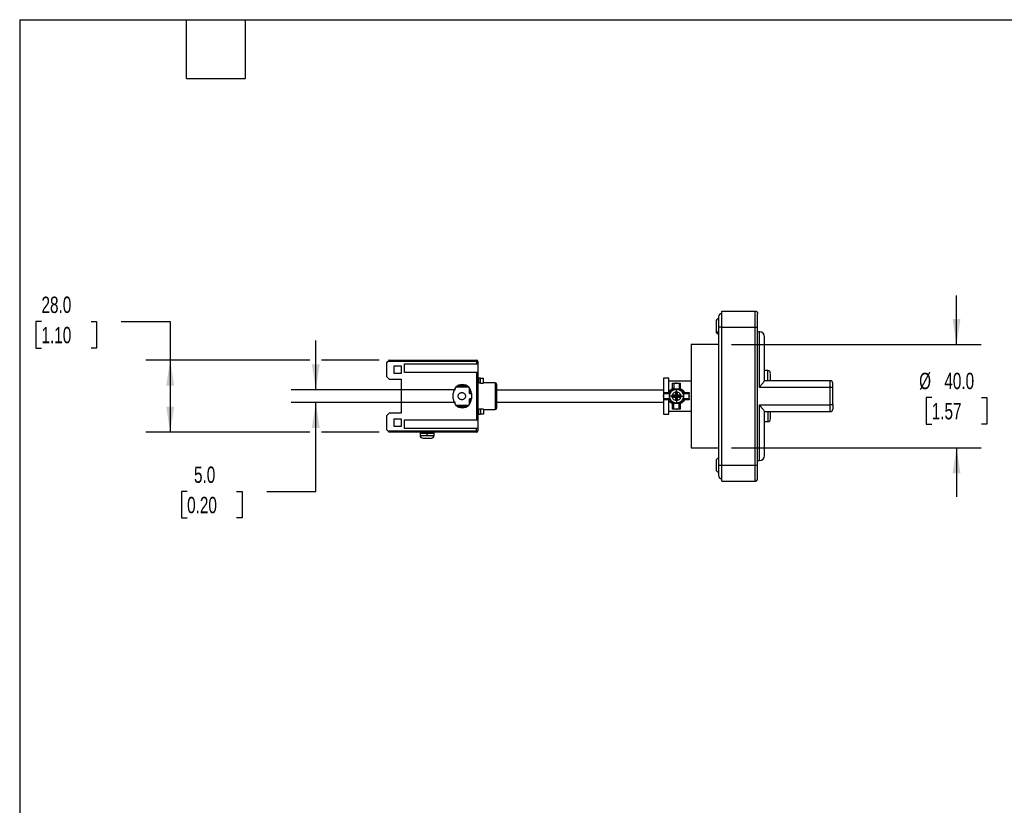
# Model space of a CAD drawing. Header units: millimetres. Extents: x 6 to 273, y 6 to 210.
# Tile 4 of 7: x 6 to 134, y 108 to 210. Entities that reach past the tile are written whole.
import ezdxf

# ---------------------------------------------------------------- set-up
doc = ezdxf.new("R2010")
doc.units = ezdxf.units.MM
doc.linetypes.add('CENTERX2', pattern=[20.32, 12.7, -2.54, 2.54, -2.54])
doc.layers.add('CENTER', color=40, linetype='CENTERX2')
doc.layers.add('DIMENSIONS', color=140, linetype='Continuous', lineweight=25)
doc.layers.add('TEXT', color=140, linetype='Continuous', lineweight=25)
doc.styles.add('SLDTEXTSTYLE0', font='TXT', dxfattribs={"width": 0.7})
doc.dimstyles.new('SLDDIMSTYLE2', dxfattribs={"dimtxt": 2.158008, "dimasz": 3.302, "dimexe": 0, "dimexo": 0.0625, "dimgap": 0.539502, "dimtad": 0, "dimtih": 1, "dimtoh": 1, "dimlfac": 3, "dimrnd": 1e-09, "dimzin": 4, "dimdsep": 46, "dimtxsty": 'SLDTEXTSTYLE0', "dimsah": 1, "dimcen": 0.09, "dimadec": 0, "dimazin": 1, "dimtfac": 1, "dimtmove": 0, "dimatfit": 0, "dimfxl": 0, "dimfrac": 2, "dimtolj": 1, "dimtzin": 12, "dimarcsym": 0})
doc.dimstyles.new('SLDDIMSTYLE4', dxfattribs={"dimtxt": 2.158008, "dimasz": 3.302, "dimexe": 0, "dimexo": 0.0625, "dimgap": 0.539502, "dimtad": 0, "dimtih": 1, "dimtoh": 1, "dimlfac": 3, "dimrnd": 1e-09, "dimzin": 4, "dimdsep": 46, "dimtxsty": 'SLDTEXTSTYLE0', "dimsah": 1, "dimcen": 0.09, "dimadec": 0, "dimazin": 1, "dimtfac": 1, "dimtofl": 0, "dimtmove": 0, "dimatfit": 3, "dimfxl": 0, "dimfrac": 2, "dimtolj": 1, "dimtzin": 12, "dimarcsym": 0})

# ---------------------------------------------------------------- blocks, each defined once
blk = doc.blocks.new('_D_10')
at = {"layer": 'DIMENSIONS'}
for p, q in [((44.66, 161.7), (44.66, 168.05)), ((62.72, 161.7), (41.48, 161.7)), ((62.72, 160.03), (41.48, 160.03)), ((44.66, 148.54), (44.66, 160.03)), ((28.01, 148.54), (27.28, 148.54)), ((27.28, 148.54), (27.28, 145.11)), ((34.42, 148.54), (35.14, 148.54)), ((35.14, 148.54), (35.14, 145.11)), ((38.31, 148.54), (44.66, 148.54)), ((27.28, 145.11), (28.01, 145.11)), ((35.14, 145.11), (34.42, 145.11))]:
    blk.add_line(p, q, dxfattribs=at)
for points in [[(44.66, 161.7), (45.17, 165), (44.15, 165)], [(44.66, 160.03), (44.15, 156.73), (45.17, 156.73)]]:
    blk.add_solid(points, dxfattribs=at)
at = {"layer": 'DIMENSIONS', "char_height": 2.117, "attachment_point": 1, "style": 'SLDTEXTSTYLE0'}
for s, insert in [('5.0', (28.9, 151.76)), ('0.20', (28.01, 147.84))]:
    blk.add_mtext(s, dxfattribs=dict(at, insert=insert))
blk = doc.blocks.new('_D_11')
at = {"layer": 'DIMENSIONS'}
for p, q in [((127.56, 167.53), (127.56, 173.88)), ((98.46, 167.53), (130.73, 167.53)), ((124.35, 160.68), (123.63, 160.68)), ((123.63, 160.68), (123.63, 157.25)), ((130.77, 160.68), (131.49, 160.68)), ((131.49, 160.68), (131.49, 157.25)), ((123.63, 157.25), (124.35, 157.25)), ((131.49, 157.25), (130.77, 157.25)), ((98.46, 154.2), (130.73, 154.2)), ((127.56, 154.2), (127.56, 147.85))]:
    blk.add_line(p, q, dxfattribs=at)
for points in [[(127.56, 167.53), (128.07, 170.83), (127.05, 170.83)], [(127.56, 154.2), (127.05, 150.9), (128.07, 150.9)]]:
    blk.add_solid(points, dxfattribs=at)
at = {"layer": 'DIMENSIONS', "char_height": 2.117, "attachment_point": 1, "style": 'SLDTEXTSTYLE0'}
for s, insert in [('%%c', (122.72, 163.89)), ('40.0', (125.98, 163.89)), ('1.57', (124.35, 159.98))]:
    blk.add_mtext(s, dxfattribs=dict(at, insert=insert))
blk = doc.blocks.new('_D_12')
at = {"layer": 'DIMENSIONS'}
for p, q in [((9.17, 170.52), (8.44, 170.52)), ((8.44, 170.52), (8.44, 167.09)), ((15.58, 170.52), (16.3, 170.52)), ((16.3, 170.52), (16.3, 167.09)), ((19.47, 170.52), (25.82, 170.52)), ((25.82, 170.52), (25.82, 165.53)), ((8.44, 167.09), (9.17, 167.09)), ((16.3, 167.09), (15.58, 167.09)), ((43.9, 165.53), (22.65, 165.53)), ((25.82, 165.53), (25.82, 156.2)), ((52.88, 165.53), (45.42, 165.53)), ((43.9, 156.2), (22.65, 156.2)), ((52.88, 156.2), (45.42, 156.2))]:
    blk.add_line(p, q, dxfattribs=at)
for points in [[(25.82, 165.53), (25.31, 162.23), (26.33, 162.23)], [(25.82, 156.2), (26.33, 159.5), (25.31, 159.5)]]:
    blk.add_solid(points, dxfattribs=at)
at = {"layer": 'DIMENSIONS', "char_height": 2.117, "attachment_point": 1, "style": 'SLDTEXTSTYLE0'}
for s, insert in [('28.0', (9.17, 173.74)), ('1.10', (9.17, 169.82))]:
    blk.add_mtext(s, dxfattribs=dict(at, insert=insert))
blk = doc.blocks.new('SW_CENTERMARKSYMBOL_2')
at = {"layer": 'CENTER', "color": 0}
for p, q in [((0, 1.69), (0, 1.75)), ((-1.69, 0), (-1.75, 0)), ((0, 0), (-0.85, 0)), ((0, 0), (0, 0.85)), ((0, 0), (0, -0.85)), ((0, 0), (0.85, 0)), ((1.69, 0), (1.75, 0)), ((0, -1.69), (0, -1.75))]:
    blk.add_line(p, q, dxfattribs=at)

msp = doc.modelspace()

# ---------------------------------------------------------------- linework, layer by layer
for p, q in [((96.7514, 171.1152), (96.7514, 169.7819)), ((97.1881, 169.7985), (97.1881, 171.8652)), ((97.1881, 171.8652), (101.4881, 171.8652)), ((101.4881, 169.7985), (101.4881, 171.8652)), ((101.8214, 169.7985), (101.8214, 171.5319)), ((96.4548, 170.5487), (96.4548, 169.9748)), ((96.7514, 169.7819), (96.7514, 151.9486)), ((97.1881, 169.7819), (96.7514, 169.7819)), ((97.1881, 169.7985), (101.4881, 169.7985)), ((97.1881, 151.9319), (97.1881, 169.7985)), ((101.4881, 151.9319), (101.4881, 169.7985)), ((101.8214, 151.9319), (101.8214, 169.7985)), ((102.0548, 169.1986), (101.8214, 169.1986)), ((102.0548, 162.0016), (102.0548, 169.1986)), ((96.7514, 167.5319), (93.2214, 167.5319)), ((93.2214, 167.5319), (93.2214, 154.1986)), ((53.8214, 165.1986), (53.9881, 165.3652)), ((53.8214, 165.1986), (53.8214, 163.3986)), ((65.4548, 165.3652), (53.9881, 165.3652)), ((54.1548, 165.5319), (65.4548, 165.5319)), ((54.8214, 164.7986), (55.6881, 164.7986)), ((54.8214, 163.7986), (54.8214, 164.7986)), ((55.6881, 164.7986), (55.6881, 163.7986)), ((56.1214, 165.0319), (65.4548, 165.0319)), ((56.1214, 163.9319), (56.1214, 165.0319)), ((65.4548, 165.5319), (65.4548, 165.3652)), ((65.6214, 165.3652), (65.4548, 165.3652)), ((65.4548, 165.3652), (65.4548, 165.0319)), ((65.4548, 165.0319), (65.6214, 165.0319)), ((65.6214, 165.3652), (65.6214, 165.0319)), ((65.6214, 165.0319), (65.6214, 163.9319)), ((53.8214, 163.3986), (54.1548, 163.0652)), ((54.1548, 163.0652), (55.6881, 163.0652)), ((55.6881, 163.7986), (54.8214, 163.7986)), ((55.6881, 163.0652), (55.6881, 158.6652)), ((65.4548, 163.9319), (56.1214, 163.9319)), ((65.4548, 163.9319), (65.4548, 157.7986)), ((65.6214, 163.9319), (65.4548, 163.9319)), ((65.6214, 163.9319), (65.6214, 157.7986)), ((65.7214, 163.1819), (65.7214, 162.5819)), ((65.9881, 162.561), (65.9881, 163.1819)), ((65.9881, 163.1819), (66.3548, 163.1819)), ((66.3548, 162.561), (66.3548, 163.1819)), ((90.3214, 163.1986), (89.6548, 163.1986)), ((90.3214, 161.3319), (90.3214, 163.1986)), ((103.1548, 164.1652), (102.7214, 164.1652)), ((103.1548, 162.8652), (103.1548, 164.1652)), ((64.4341, 162.0356), (62.8088, 162.0356)), ((64.2196, 162.2002), (63.0233, 162.2002)), ((64.5548, 161.1986), (64.5548, 161.8986)), ((65.7214, 162.5819), (65.6214, 162.5819)), ((65.9881, 162.561), (66.3548, 162.561)), ((67.8881, 162.5819), (66.3548, 162.5819)), ((67.8881, 162.5819), (67.8881, 160.9165)), ((93.2214, 162.8152), (90.3214, 162.8152)), ((90.8214, 161.8363), (90.8214, 162.5319)), ((90.9881, 162.5319), (90.9881, 161.8079)), ((90.9881, 162.5319), (91.6548, 162.5319)), ((90.9881, 161.8079), (91.6548, 161.8079)), ((91.6548, 162.5319), (91.6548, 161.808)), ((91.8214, 162.5319), (91.8214, 161.8363)), ((111.2214, 162.0016), (102.0548, 162.0016)), ((111.2214, 162.8652), (102.7214, 162.8652)), ((111.2214, 162.0016), (111.2214, 162.8652)), ((111.2214, 159.7289), (111.2214, 162.0016)), ((111.5548, 161.9787), (111.5548, 162.5319)), ((62.4548, 160.5319), (62.4548, 161.1986)), ((64.5548, 161.1986), (64.7881, 161.1986)), ((64.7881, 160.5319), (64.5548, 160.5319)), ((64.5548, 159.8319), (64.5548, 160.5319)), ((64.7214, 161.1986), (64.7214, 161.5873)), ((64.7214, 160.1432), (64.7214, 160.5319)), ((64.7881, 161.1986), (64.7881, 160.5319)), ((67.8881, 160.9165), (67.8881, 159.1486)), ((68.0548, 161.6986), (89.6548, 161.6986)), ((89.6548, 161.3319), (90.3214, 161.3319)), ((89.6548, 161.1986), (89.6548, 160.5319)), ((89.6548, 161.1986), (90.3787, 161.1986)), ((90.3787, 160.5319), (89.6548, 160.5319)), ((90.3787, 161.1986), (90.3787, 160.5319)), ((91.1381, 160.9819), (90.8714, 160.9819)), ((90.8714, 160.9819), (90.8714, 160.7486)), ((90.8714, 160.7486), (91.1381, 160.7486)), ((91.1381, 160.7486), (91.1381, 160.9819)), ((91.4381, 161.3152), (91.2048, 161.3152)), ((91.2048, 161.3152), (91.2048, 161.0486)), ((91.2048, 161.0486), (91.4381, 161.0486)), ((91.2048, 160.6819), (91.2048, 160.4152)), ((91.4381, 160.6819), (91.2048, 160.6819)), ((91.4381, 161.0486), (91.4381, 161.3152)), ((91.4381, 160.4152), (91.4381, 160.6819)), ((91.7714, 160.9819), (91.5048, 160.9819)), ((91.5048, 160.9819), (91.5048, 160.7486)), ((91.5048, 160.7486), (91.7714, 160.7486)), ((91.7714, 160.7486), (91.7714, 160.9819)), ((92.2642, 160.5318), (92.2642, 161.1986)), ((92.2642, 161.1986), (92.9881, 161.1986)), ((92.9881, 160.5319), (92.2642, 160.5319)), ((92.3755, 161.3258), (92.9881, 161.3258)), ((92.9881, 160.5319), (92.9881, 161.1986)), ((62.8088, 159.6948), (64.4341, 159.6948)), ((63.0233, 159.5302), (64.2196, 159.5302)), ((89.6548, 160.0319), (68.0548, 160.0319)), ((90.3214, 160.3986), (89.6548, 160.3986)), ((90.3214, 158.5319), (90.3214, 160.3986)), ((90.8214, 159.1985), (90.8214, 159.8941)), ((91.6548, 159.9225), (90.9881, 159.9225)), ((90.9881, 159.1985), (90.9881, 159.9225)), ((91.2048, 160.4152), (91.4381, 160.4152)), ((91.6548, 159.1985), (91.6548, 159.9225)), ((91.8214, 159.8941), (91.8214, 159.1985)), ((92.9881, 160.4046), (92.3755, 160.4046)), ((102.0548, 159.7289), (111.2214, 159.7289)), ((102.0548, 152.5319), (102.0548, 159.7289)), ((111.2214, 158.8652), (111.2214, 159.7289)), ((54.1548, 158.6652), (53.8214, 158.3319)), ((53.8214, 158.3319), (53.8214, 156.5319)), ((55.6881, 158.6652), (54.1548, 158.6652)), ((65.6214, 159.1486), (65.7214, 159.1486)), ((65.7214, 159.1486), (65.7214, 158.5486)), ((66.3548, 159.1694), (65.9881, 159.1694)), ((65.9881, 159.1694), (65.9881, 158.5486)), ((66.3548, 158.5486), (65.9881, 158.5486)), ((66.3548, 159.1694), (66.3548, 158.5486)), ((66.3548, 159.1486), (67.8881, 159.1486)), ((89.6548, 158.5319), (90.3214, 158.5319)), ((90.3214, 158.9152), (93.2214, 158.9152)), ((91.6548, 159.1985), (90.9881, 159.1985)), ((102.7214, 158.8652), (111.2214, 158.8652)), ((103.1548, 158.8652), (103.1548, 157.5652)), ((54.8214, 156.9319), (54.8214, 157.9319)), ((54.8214, 157.9319), (55.6881, 157.9319)), ((55.6881, 156.9319), (54.8214, 156.9319)), ((55.6881, 157.9319), (55.6881, 156.9319)), ((56.1214, 156.6986), (56.1214, 157.7986)), ((56.1214, 157.7986), (65.4548, 157.7986)), ((65.4548, 156.6986), (56.1214, 156.6986)), ((65.4548, 157.7986), (65.6214, 157.7986)), ((65.4548, 156.3652), (65.4548, 156.6986)), ((65.6214, 156.6986), (65.4548, 156.6986)), ((65.6214, 157.7986), (65.6214, 156.6986)), ((65.6214, 156.6986), (65.6214, 156.3652)), ((102.7214, 157.5652), (103.1548, 157.5652)), ((53.8214, 156.5319), (53.9881, 156.3652)), ((53.9881, 156.3652), (65.4548, 156.3652)), ((65.4548, 156.1986), (54.1548, 156.1986)), ((58.1548, 156.0986), (58.1548, 155.7652)), ((58.1548, 156.0986), (59.0548, 156.0986)), ((58.1548, 155.7652), (59.0548, 155.7652)), ((58.4881, 155.4319), (59.6214, 155.4319)), ((58.5948, 156.1986), (58.5948, 156.1652)), ((59.0548, 156.1652), (59.0548, 156.1986)), ((59.0548, 156.1652), (59.8881, 156.1652)), ((59.0548, 156.0986), (59.9548, 156.0986)), ((59.0548, 155.7652), (59.0548, 156.0986)), ((59.0548, 155.7652), (59.9548, 155.7652)), ((59.5148, 156.1652), (59.5148, 156.1986)), ((59.9548, 155.7652), (59.9548, 156.0986)), ((65.4548, 156.3652), (65.4548, 156.1986)), ((65.4548, 156.3652), (65.6214, 156.3652)), ((93.2214, 154.1986), (96.7514, 154.1986)), ((96.4548, 152.4986), (96.4548, 151.9239)), ((96.7514, 151.9486), (96.7514, 150.6152)), ((96.7514, 151.9486), (97.1881, 151.9486)), ((97.1881, 151.9319), (101.4881, 151.9319)), ((97.1881, 149.8652), (97.1881, 151.9319)), ((101.4881, 149.8652), (101.4881, 151.9319)), ((101.8214, 152.5319), (102.0548, 152.5319)), ((101.8214, 150.1986), (101.8214, 151.9319)), ((97.1881, 149.8652), (101.4881, 149.8652))]:
    msp.add_line(p, q)
msp.add_circle((91.3214, 160.8652), 0.9)
for centre, radius, start, end in [((96.7881, 170.5487), 0.3333, 96.315316, 180), ((97.1881, 171.1152), 0.4367, 90, 180), ((96.7881, 169.4154), 0.3333, 180, 263.684684), ((96.7881, 169.2319), 0.3333, 180, 263.684684), ((102.0548, 168.5319), 0.6667, 0, 90), ((65.4548, 165.3652), 0.1667, 0, 90), ((103.1548, 163.8319), 0.3333, 0, 90), ((63.6214, 161.1986), 1.1667, 90, 180), ((63.6214, 161.1986), 1.1667, 0, 90), ((67.8881, 162.4152), 0.1667, 0, 90), ((111.2214, 162.5319), 0.3333, 0, 90), ((63.6214, 160.5319), 1.1667, 180, 0), ((67.8881, 159.3152), 0.1667, 270, 0), ((111.2214, 159.1985), 0.3333, 270, 0.000189), ((103.1548, 157.8986), 0.3333, 270, 0), ((58.2214, 156.0986), 0.0667, 89.999001, 180), ((58.4881, 155.7652), 0.3333, 180, 270), ((59.6214, 155.7652), 0.3333, 270, 0), ((59.8881, 156.0986), 0.0667, 0, 90), ((65.4548, 156.3652), 0.1667, 270, 0), ((102.0548, 153.1986), 0.6667, 270, 0), ((96.7881, 152.4986), 0.3333, 96.315316, 180), ((96.7881, 151.3652), 0.3333, 180, 263.684684), ((97.1881, 150.6152), 0.4367, 180, 270)]:
    msp.add_arc(centre, radius, start, end)
for points, knots in [([(101.4881, 171.8652), (101.5754, 171.8652), (101.6621, 171.8293), (101.7855, 171.7059), (101.8214, 171.6191), (101.8214, 171.5319)], [0, 0, 0, 0, 0.5, 0.5, 1, 1, 1, 1]), ([(96.4548, 169.9748), (96.4548, 169.9012), (96.4548, 169.8279), (96.4548, 169.6925), (96.4548, 169.6305), (96.4548, 169.5659), (96.4548, 169.5528), (96.4548, 169.5289), (96.4548, 169.5177), (96.4548, 169.5066), (96.4548, 169.5061), (96.4548, 169.5059), (96.4548, 169.5055), (96.4548, 169.5047), (96.4548, 169.5028), (96.4548, 169.501), (96.4548, 169.4941), (96.4548, 169.4874), (96.4548, 169.4755), (96.4548, 169.4733), (96.4548, 169.4685), (96.4548, 169.4662), (96.4548, 169.4602), (96.4548, 169.457), (96.4548, 169.453), (96.4548, 169.4513), (96.4548, 169.4483), (96.4548, 169.4439), (96.4548, 169.4346), (96.4548, 169.4285), (96.4548, 169.4186), (96.4548, 169.4153), (96.4548, 169.4154)], [0, 0, 0, 0, 0.124530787, 0.124530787, 0.249061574, 0.249061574, 0.28019427, 0.28019427, 0.311326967, 0.311326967, 0.313272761, 0.313272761, 0.315218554, 0.319110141, 0.319110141, 0.326893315, 0.326893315, 0.342459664, 0.342459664, 0.350242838, 0.350242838, 0.358026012, 0.358026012, 0.373592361, 0.373592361, 0.381375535, 0.381375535, 0.389158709, 0.404725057, 0.435857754, 0.435857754, 0.498123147, 0.498123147, 0.498123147, 0.498123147]), ([(96.4548, 169.4711), (96.4548, 169.4308), (96.4548, 169.3604), (96.4548, 169.2953), (96.4548, 169.2545), (96.4548, 169.2375), (96.4548, 169.233), (96.4548, 169.232), (96.4548, 169.2319), (96.4548, 169.2319)], [0, 0, 0, 0, 0.270730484, 0.472881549, 0.690585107, 0.863786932, 0.940062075, 0.973627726, 1, 1, 1, 1]), ([(101.4881, 169.7985), (101.5754, 169.7985), (101.6621, 169.7985), (101.7855, 169.7985), (101.8214, 169.7985), (101.8214, 169.7985)], [0, 0, 0, 0, 0.5, 0.5, 1, 1, 1, 1]), ([(102.7214, 163.0284), (102.7214, 163.8158), (102.7214, 164.5657), (102.7214, 165.9138), (102.7214, 166.5119), (102.7214, 167.4955), (102.7214, 167.8807), (102.7214, 168.3989), (102.7214, 168.5319), (102.7214, 168.5319)], [0, 0, 0, 0, 0.123068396, 0.123068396, 0.246136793, 0.246136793, 0.369205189, 0.369205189, 0.492273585, 0.492273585, 0.492273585, 0.492273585]), ([(54.1548, 165.5319), (54.1548, 165.5319), (54.1512, 165.5283), (54.135, 165.5121), (54.1222, 165.4993), (54.0897, 165.4668), (54.07, 165.4471), (54.0289, 165.406), (54.0078, 165.3849), (53.9881, 165.3652)], [0, 0, 0, 0, 0.25, 0.25, 0.5, 0.5, 0.75, 0.75, 1, 1, 1, 1]), ([(65.9881, 163.1819), (65.9183, 163.1819), (65.8489, 163.1819), (65.7502, 163.1819), (65.7214, 163.1819), (65.7214, 163.1819)], [0, 0, 0, 0, 0.5, 0.5, 1, 1, 1, 1]), ([(89.6548, 163.1986), (89.6548, 163.1986), (89.6548, 163.1525), (89.6548, 162.9737), (89.6548, 162.841), (89.6548, 162.5042), (89.6548, 162.3002), (89.6548, 161.8444), (89.6548, 161.5928), (89.6548, 161.3319)], [0, 0, 0, 0, 0.25, 0.25, 0.5, 0.5, 0.75, 0.75, 1, 1, 1, 1]), ([(103.4881, 162.8652), (103.4881, 163.025), (103.4881, 163.3445), (103.4881, 163.6551), (103.4881, 163.8219), (103.4881, 163.8147), (103.4881, 163.8121)], [0, 0, 0, 0, 0.27999027, 0.55997295, 0.83996811, 1, 1, 1, 1]), ([(65.9881, 162.561), (65.9793, 162.5611), (65.9618, 162.5612), (65.9359, 162.5618), (65.9105, 162.5628), (65.8776, 162.5645), (65.8388, 162.5674), (65.7983, 162.5715), (65.7648, 162.5756), (65.7403, 162.579), (65.7243, 162.5814), (65.7224, 162.5817), (65.7214, 162.5819)], [0, 0, 0, 0, 0.06288599, 0.12516519, 0.18745812, 0.25038492, 0.37529726, 0.50039039, 0.6253547, 0.75031158, 0.87523066, 1, 1, 1, 1]), ([(68.0548, 162.4125), (68.0548, 162.4055), (68.0548, 162.3907), (68.0548, 162.2428), (68.0548, 161.9998), (68.0548, 161.6727), (68.0548, 161.3011), (68.0548, 161.0398), (68.0548, 160.9115)], [0, 0, 0, 0, 0.15177659, 0.31934039, 0.49517335, 0.67087738, 0.8384755, 1, 1, 1, 1]), ([(90.3214, 161.419), (90.3314, 161.4339), (90.3514, 161.4636), (90.3841, 161.506), (90.4187, 161.547), (90.4556, 161.5863), (90.4946, 161.6241), (90.5501, 161.6729), (90.6242, 161.7291), (90.7195, 161.7885), (90.7875, 161.8204), (90.8214, 161.8363)], [0, 0, 0, 0, 0.08079404, 0.16175445, 0.24305001, 0.32484743, 0.40731037, 0.49059859, 0.66167687, 0.83099301, 1, 1, 1, 1]), ([(90.3787, 161.1986), (90.4282, 161.3386), (90.5093, 161.4673), (90.7193, 161.6773), (90.8481, 161.7585), (90.9881, 161.808)], [0, 0, 0, 0, 0.5, 0.5, 1, 1, 1, 1]), ([(90.8214, 162.5319), (90.827, 162.5319), (90.8383, 162.5319), (90.855, 162.5319), (90.8712, 162.5319), (90.8871, 162.5319), (90.9074, 162.5319), (90.9305, 162.5319), (90.959, 162.5319), (90.9773, 162.5319), (90.9868, 162.5319), (90.9877, 162.5319), (90.9881, 162.5319)], [0, 0, 0, 0, 0.04593388, 0.09262347, 0.14160406, 0.19421073, 0.25152572, 0.36890069, 0.50138928, 0.75072096, 0.87543412, 1, 1, 1, 1]), ([(90.9697, 161.8013), (90.9666, 161.8004), (90.9599, 161.7983), (90.9468, 161.7975), (90.9308, 161.7986), (90.9128, 161.8018), (90.892, 161.8072), (90.8687, 161.8152), (90.8442, 161.8252), (90.8282, 161.833), (90.8214, 161.8363)], [0, 0, 0, 0, 0.09911052, 0.20932179, 0.33093898, 0.46394352, 0.5752892, 0.72657062, 0.88565794, 1, 1, 1, 1]), ([(91.6548, 162.5319), (91.655, 162.5319), (91.6554, 162.5319), (91.6585, 162.5319), (91.6645, 162.5319), (91.6745, 162.5319), (91.6961, 162.5319), (91.7241, 162.5319), (91.7581, 162.5319), (91.7776, 162.5319), (91.7988, 162.5319), (91.814, 162.5319), (91.8214, 162.5319)], [0, 0, 0, 0, 0.08262981, 0.16554615, 0.24911954, 0.37615741, 0.49912891, 0.74881115, 0.81356333, 0.87495318, 0.9391752, 1, 1, 1, 1]), ([(91.6548, 161.808), (91.7948, 161.7585), (91.9235, 161.6773), (92.1336, 161.4673), (92.2147, 161.3386), (92.2642, 161.1986)], [0, 0, 0, 0, 0.5, 0.5, 1, 1, 1, 1]), ([(91.6732, 161.8013), (91.6765, 161.8003), (91.6835, 161.7983), (91.6968, 161.7976), (91.7128, 161.7987), (91.7349, 161.8027), (91.7616, 161.8107), (91.788, 161.8211), (91.8074, 161.8297), (91.8172, 161.8343), (91.8214, 161.8363)], [0, 0, 0, 0, 0.10502961, 0.21720091, 0.33681396, 0.4641032, 0.66774247, 0.83433088, 0.92846656, 1, 1, 1, 1]), ([(91.8214, 161.8363), (91.8387, 161.8285), (91.8732, 161.8129), (91.9232, 161.7866), (91.9718, 161.7583), (92.0189, 161.7276), (92.0646, 161.6945), (92.1087, 161.6591), (92.1606, 161.6131), (92.2179, 161.5552), (92.2776, 161.4834), (92.3309, 161.4074), (92.3607, 161.353), (92.3755, 161.3258)], [0, 0, 0, 0, 0.07342153, 0.14664489, 0.21983006, 0.29313724, 0.36672586, 0.44075349, 0.51537497, 0.63879524, 0.76020087, 0.88034386, 1, 1, 1, 1]), ([(102.0548, 162.0016), (102.0705, 162.0219), (102.0988, 162.0584), (102.1363, 162.1064), (102.1641, 162.1418), (102.1942, 162.1802), (102.2309, 162.2262), (102.3004, 162.3131), (102.3868, 162.4201), (102.4891, 162.5456), (102.5777, 162.6535), (102.6418, 162.733), (102.6813, 162.7843), (102.7042, 162.8168), (102.7187, 162.8412), (102.7205, 162.8508), (102.7214, 162.8555)], [0, 0, 0, 0, 0.05248957, 0.09429029, 0.12540284, 0.14583334, 0.19599541, 0.24911141, 0.38325905, 0.49907299, 0.63202861, 0.74925574, 0.81697554, 0.88110869, 0.94199269, 1, 1, 1, 1]), ([(111.5548, 161.9561), (111.5548, 161.968), (111.5189, 161.9799), (111.3954, 161.9967), (111.3087, 162.0016), (111.2214, 162.0016)], [0, 0, 0, 0, 0.5, 0.5, 1, 1, 1, 1]), ([(111.5548, 161.9561), (111.5548, 161.9652), (111.5548, 162.0005), (111.5548, 162.078), (111.5548, 162.1803), (111.5548, 162.2837), (111.5548, 162.3987), (111.5548, 162.4721), (111.5548, 162.5088), (111.5548, 162.524), (111.5548, 162.5287), (111.5548, 162.5319)], [0, 0, 0, 0, 0.02888963, 0.11230386, 0.25012131, 0.37515504, 0.50018613, 0.74940942, 0.81192392, 0.87432075, 1, 1, 1, 1]), ([(63.5548, 160.3986), (63.543, 160.3988), (63.5195, 160.3993), (63.4846, 160.4034), (63.4502, 160.4099), (63.4162, 160.4191), (63.3641, 160.4375), (63.2967, 160.4723), (63.2226, 160.5329), (63.1619, 160.6071), (63.1056, 160.7159), (63.0768, 160.8652), (63.1056, 161.0145), (63.1618, 161.1232), (63.2225, 161.1974), (63.2966, 161.2581), (63.3709, 161.2965), (63.4383, 161.3184), (63.4961, 161.3298), (63.5352, 161.3312), (63.5548, 161.3319)], [0, 0, 0, 0, 0.02415382, 0.0481181, 0.07203046, 0.09602938, 0.12025188, 0.18519062, 0.2503564, 0.31528594, 0.38046098, 0.50002276, 0.61958455, 0.68452328, 0.74968906, 0.81461863, 0.87979364, 0.91991406, 0.95976799, 1, 1, 1, 1]), ([(63.5548, 161.3319), (63.5666, 161.3316), (63.59, 161.3311), (63.625, 161.3271), (63.6594, 161.3205), (63.6934, 161.3113), (63.7454, 161.2929), (63.8129, 161.2582), (63.8869, 161.1975), (63.9477, 161.1233), (64.0039, 161.0146), (64.0328, 160.8652), (64.004, 160.716), (63.9477, 160.6072), (63.8871, 160.5331), (63.8129, 160.4723), (63.7386, 160.434), (63.6712, 160.412), (63.6135, 160.4006), (63.5744, 160.3992), (63.5548, 160.3986)], [0, 0, 0, 0, 0.02415382, 0.0481181, 0.07203046, 0.09602938, 0.12025188, 0.18519062, 0.2503564, 0.31528594, 0.38046098, 0.50002276, 0.61958455, 0.68452328, 0.74968906, 0.81461863, 0.87979364, 0.91991406, 0.95976799, 1, 1, 1, 1]), ([(68.0548, 160.8652), (68.0548, 160.7676), (68.0548, 160.6237), (68.0548, 160.4601), (68.0548, 160.3794), (68.0548, 160.345), (68.0548, 160.3222), (68.0548, 160.3114), (68.0548, 160.2512), (68.0548, 160.1807), (68.0548, 160.1126), (68.0548, 160.0679), (68.0548, 160.0461), (68.0548, 159.9352), (68.0548, 159.8527), (68.0548, 159.7398), (68.0548, 159.6864), (68.0548, 159.6376), (68.0548, 159.6061), (68.0548, 159.5905), (68.0548, 159.5474), (68.0548, 159.5077), (68.0548, 159.4672), (68.0548, 159.4485), (68.0548, 159.4408), (68.0548, 159.4358), (68.0548, 159.4331), (68.0548, 159.3568), (68.0548, 159.3183), (68.0548, 159.3154)], [0, 0, 0, 0, 0.0625, 0.09375, 0.109375, 0.1171875, 0.1171875, 0.125, 0.125, 0.15625, 0.171875, 0.171875, 0.1875, 0.1875, 0.25, 0.25, 0.28125, 0.296875, 0.296875, 0.3125, 0.3125, 0.34375, 0.359375, 0.3671875, 0.37109375, 0.37109375, 0.375, 0.375, 0.5, 0.5, 0.5, 0.5]), ([(89.6548, 161.3319), (89.6548, 161.2946), (89.6548, 161.2602), (89.6548, 161.2121), (89.6548, 161.1986), (89.6548, 161.1986)], [0, 0, 0, 0, 0.5, 0.5, 1, 1, 1, 1]), ([(89.6548, 160.5319), (89.6548, 160.5319), (89.6548, 160.5184), (89.6548, 160.4703), (89.6548, 160.4358), (89.6548, 160.3986)], [0, 0, 0, 0, 0.5, 0.5, 1, 1, 1, 1]), ([(90.3214, 161.3319), (90.3214, 161.3243), (90.3214, 161.3094), (90.3214, 161.2883), (90.3214, 161.269), (90.3214, 161.2513), (90.3214, 161.2323), (90.3214, 161.2142), (90.3214, 161.2008), (90.3214, 161.1993), (90.3214, 161.1986)], [0, 0, 0, 0, 0.10248017, 0.2018074, 0.29991594, 0.3988116, 0.50045358, 0.66906409, 0.83257832, 1, 1, 1, 1]), ([(90.3214, 160.5319), (90.3214, 160.5316), (90.3214, 160.5311), (90.3214, 160.5264), (90.3214, 160.5188), (90.3214, 160.5082), (90.3214, 160.4917), (90.3214, 160.4681), (90.3214, 160.4353), (90.3214, 160.4109), (90.3214, 160.3986)], [0, 0, 0, 0, 0.10248017, 0.2018074, 0.29991594, 0.3988116, 0.50045358, 0.66906409, 0.83257833, 1, 1, 1, 1]), ([(90.9881, 159.9224), (90.8481, 159.9719), (90.7194, 160.0531), (90.5093, 160.2631), (90.4282, 160.3918), (90.3787, 160.5318)], [0, 0, 0, 0, 0.5, 0.5, 1, 1, 1, 1]), ([(91.3141, 160.2986), (91.2402, 160.2996), (91.1666, 160.3151), (91.0307, 160.3732), (90.9686, 160.4157), (90.8651, 160.5212), (90.8239, 160.5842), (90.7685, 160.7211), (90.7543, 160.795), (90.7553, 160.9428), (90.7704, 161.0165), (90.8276, 161.1527), (90.8697, 161.2152), (90.9745, 161.3193), (91.0372, 161.3609), (91.1737, 161.4173), (91.2476, 161.4319), (91.3214, 161.4319)], [0, 0, 0, 0, 0.125, 0.125, 0.25, 0.25, 0.375, 0.375, 0.5, 0.5, 0.625, 0.625, 0.75, 0.75, 0.875, 0.875, 1, 1, 1, 1]), ([(91.2048, 161.0486), (91.2048, 161.0311), (91.1976, 161.0138), (91.1729, 160.9891), (91.1556, 160.9819), (91.1381, 160.9819)], [0, 0, 0, 0, 0.5, 0.5, 1, 1, 1, 1]), ([(91.1381, 160.7486), (91.1556, 160.7486), (91.1729, 160.7414), (91.1976, 160.7167), (91.2048, 160.6993), (91.2048, 160.6819)], [0, 0, 0, 0, 0.5, 0.5, 1, 1, 1, 1]), ([(91.3288, 161.4318), (91.4027, 161.4309), (91.4763, 161.4153), (91.6122, 161.3572), (91.6743, 161.3147), (91.7778, 161.2092), (91.819, 161.1463), (91.8606, 161.0436), (91.8711, 161.008), (91.8815, 160.9535), (91.8841, 160.9352), (91.8866, 160.9077), (91.8872, 160.8984), (91.888, 160.88), (91.8882, 160.8704), (91.8879, 160.8261), (91.8843, 160.7908), (91.8707, 160.7213), (91.861, 160.6883), (91.8399, 160.6357), (91.832, 160.6185), (91.8223, 160.5996), (91.8219, 160.599), (91.8208, 160.5968), (91.8189, 160.5932), (91.8163, 160.5886), (91.8105, 160.5784), (91.8055, 160.5699), (91.796, 160.5551), (91.7925, 160.5498), (91.7867, 160.5414), (91.7847, 160.5385), (91.7804, 160.5325), (91.779, 160.5306), (91.7708, 160.5196), (91.7642, 160.5112), (91.7443, 160.4872), (91.7308, 160.4729), (91.7044, 160.447), (91.6914, 160.4356), (91.6662, 160.4151), (91.6504, 160.4033), (91.6043, 160.3726), (91.5716, 160.3552), (91.4691, 160.313), (91.3953, 160.2984), (91.3214, 160.2986)], [0, 0, 0, 0, 0.125, 0.125, 0.25, 0.25, 0.375, 0.375, 0.4375, 0.4375, 0.46875, 0.46875, 0.484375, 0.484375, 0.5, 0.5, 0.5625, 0.5625, 0.625, 0.625, 0.65625, 0.65625, 0.66015625, 0.66015625, 0.6640625, 0.671875, 0.671875, 0.6875, 0.6875, 0.6953125, 0.6953125, 0.69921875, 0.69921875, 0.703125, 0.703125, 0.71875, 0.71875, 0.75, 0.75, 0.78125, 0.78125, 0.8125, 0.8125, 0.875, 0.875, 1, 1, 1, 1]), ([(91.5048, 160.9819), (91.4873, 160.9819), (91.47, 160.9891), (91.4453, 161.0138), (91.4381, 161.0311), (91.4381, 161.0486)], [0, 0, 0, 0, 0.5, 0.5, 1, 1, 1, 1]), ([(91.4381, 160.6819), (91.4381, 160.6993), (91.4453, 160.7167), (91.47, 160.7414), (91.4873, 160.7486), (91.5048, 160.7486)], [0, 0, 0, 0, 0.5, 0.5, 1, 1, 1, 1]), ([(92.2642, 160.5318), (92.2147, 160.3918), (92.1336, 160.2631), (91.9235, 160.0531), (91.7948, 159.9719), (91.6548, 159.9224)], [0, 0, 0, 0, 0.5, 0.5, 1, 1, 1, 1]), ([(92.266, 161.1986), (92.2671, 161.1988), (92.2694, 161.1993), (92.2748, 161.203), (92.2821, 161.2091), (92.2913, 161.218), (92.3027, 161.23), (92.3176, 161.2475), (92.3368, 161.2714), (92.3571, 161.2987), (92.3702, 161.318), (92.3755, 161.3258)], [0, 0, 0, 0, 0.07702479, 0.15983744, 0.24854559, 0.34308073, 0.44324694, 0.55593962, 0.712388, 0.88198509, 1, 1, 1, 1]), ([(92.266, 160.5319), (92.2672, 160.5317), (92.2695, 160.5312), (92.2752, 160.5274), (92.2825, 160.5213), (92.2916, 160.5123), (92.3031, 160.4998), (92.3181, 160.4825), (92.3333, 160.463), (92.3531, 160.4374), (92.3662, 160.4182), (92.3755, 160.4046)], [0, 0, 0, 0, 0.07978942, 0.16358181, 0.25182508, 0.34490285, 0.44314213, 0.5673908, 0.71212495, 0.79517543, 1, 1, 1, 1]), ([(92.9881, 161.3258), (92.9881, 161.3187), (92.9881, 161.3044), (92.9881, 161.2844), (92.9881, 161.2659), (92.9881, 161.249), (92.9881, 161.2267), (92.9881, 161.2034), (92.9881, 161.2002), (92.9881, 161.1986)], [0, 0, 0, 0, 0.10102567, 0.19980963, 0.29815712, 0.3978971, 0.5007843, 0.74893515, 1, 1, 1, 1]), ([(92.9881, 160.5319), (92.9881, 160.5317), (92.9881, 160.5314), (92.9881, 160.5272), (92.9881, 160.5201), (92.9881, 160.5101), (92.9881, 160.4913), (92.9881, 160.4582), (92.9881, 160.4225), (92.9881, 160.4046)], [0, 0, 0, 0, 0.10106804, 0.19983451, 0.2981446, 0.39786888, 0.50080083, 0.74894344, 1, 1, 1, 1]), ([(89.6548, 160.3986), (89.6548, 160.1377), (89.6548, 159.886), (89.6548, 159.4303), (89.6548, 159.2262), (89.6548, 158.8894), (89.6548, 158.7567), (89.6548, 158.5779), (89.6548, 158.5319), (89.6548, 158.5319)], [0, 0, 0, 0, 0.25, 0.25, 0.5, 0.5, 0.75, 0.75, 1, 1, 1, 1]), ([(90.8214, 159.8941), (90.8043, 159.9019), (90.7701, 159.9173), (90.7205, 159.9434), (90.6721, 159.9716), (90.6251, 160.0022), (90.5795, 160.0352), (90.5218, 160.0813), (90.455, 160.143), (90.3828, 160.2231), (90.3419, 160.2822), (90.3214, 160.3116)], [0, 0, 0, 0, 0.08455161, 0.16903257, 0.25362688, 0.33851778, 0.42388659, 0.50991162, 0.67513384, 0.83805665, 1, 1, 1, 1]), ([(90.9697, 159.9291), (90.9664, 159.9301), (90.9595, 159.9322), (90.9461, 159.9328), (90.9302, 159.9317), (90.9131, 159.9287), (90.8951, 159.9239), (90.8746, 159.9171), (90.8496, 159.9075), (90.8308, 159.8986), (90.8214, 159.8941)], [0, 0, 0, 0, 0.10496177, 0.21707465, 0.33664009, 0.46389347, 0.56350689, 0.68100308, 0.84047862, 1, 1, 1, 1]), ([(91.6732, 159.9291), (91.6763, 159.9301), (91.683, 159.9321), (91.6961, 159.9329), (91.7121, 159.9319), (91.73, 159.9286), (91.7508, 159.9232), (91.7746, 159.9151), (91.7991, 159.905), (91.8152, 159.8972), (91.8214, 159.8941)], [0, 0, 0, 0, 0.09915178, 0.20935752, 0.33094198, 0.46390991, 0.57439168, 0.72654369, 0.89289383, 1, 1, 1, 1]), ([(92.3755, 160.4046), (92.3672, 160.389), (92.3506, 160.3577), (92.3228, 160.3127), (92.2929, 160.269), (92.2608, 160.2268), (92.2265, 160.1861), (92.1899, 160.1468), (92.1404, 160.0986), (92.0765, 160.0439), (91.9961, 159.9866), (91.9114, 159.9359), (91.8514, 159.908), (91.8214, 159.8941)], [0, 0, 0, 0, 0.06836268, 0.1367749, 0.20538327, 0.27433312, 0.34376768, 0.41382716, 0.48464811, 0.61496126, 0.74372497, 0.87178472, 1, 1, 1, 1]), ([(102.0548, 159.7289), (102.0686, 159.711), (102.0951, 159.6768), (102.1332, 159.6278), (102.1681, 159.5834), (102.1998, 159.5433), (102.2283, 159.5075), (102.2535, 159.4759), (102.3083, 159.4076), (102.3865, 159.3104), (102.489, 159.1851), (102.5775, 159.077), (102.6418, 158.9975), (102.6813, 158.9461), (102.7042, 158.9136), (102.7187, 158.8892), (102.7205, 158.8796), (102.7214, 158.8749)], [0, 0, 0, 0, 0.04600397, 0.08853554, 0.12759481, 0.16318195, 0.19529721, 0.22394099, 0.24911389, 0.38298514, 0.49907316, 0.63162802, 0.74925335, 0.81698772, 0.88103097, 0.94185255, 1, 1, 1, 1]), ([(111.5548, 159.7743), (111.5548, 159.7624), (111.5189, 159.7506), (111.3954, 159.7337), (111.3087, 159.7288), (111.2214, 159.7289)], [0, 0, 0, 0, 0.5, 0.5, 1, 1, 1, 1]), ([(111.5548, 159.7743), (111.5548, 159.7358), (111.5548, 159.6796), (111.5548, 159.6166), (111.5548, 159.5902), (111.5548, 159.5727), (111.5548, 159.5645), (111.5548, 159.4818), (111.5548, 159.4173), (111.5548, 159.3354), (111.5548, 159.2994), (111.5548, 159.2659), (111.5548, 159.2534), (111.5548, 159.2455), (111.5548, 159.2415), (111.5548, 159.2118), (111.5548, 159.1985), (111.5548, 159.1985)], [0, 0, 0, 0, 0.125, 0.1875, 0.21875, 0.21875, 0.25, 0.25, 0.5, 0.5, 0.625, 0.6875, 0.71875, 0.71875, 0.75, 0.75, 1, 1, 1, 1]), ([(65.9881, 159.1694), (65.9792, 159.1693), (65.9602, 159.1692), (65.9304, 159.1683), (65.8983, 159.1668), (65.8647, 159.1647), (65.8307, 159.1621), (65.7937, 159.1584), (65.76, 159.1544), (65.736, 159.1511), (65.7235, 159.149), (65.7221, 159.1487), (65.7214, 159.1486)], [0, 0, 0, 0, 0.06404764, 0.1358178, 0.21532691, 0.30258607, 0.39760265, 0.50038138, 0.65059384, 0.78392367, 0.90038193, 1, 1, 1, 1]), ([(65.7214, 158.5486), (65.7214, 158.5486), (65.7502, 158.5486), (65.8489, 158.5486), (65.9183, 158.5486), (65.9881, 158.5486)], [0, 0, 0, 0, 0.5, 0.5, 1, 1, 1, 1]), ([(90.9881, 159.1985), (90.9879, 159.1985), (90.9875, 159.1985), (90.9844, 159.1985), (90.9784, 159.1985), (90.9683, 159.1985), (90.9468, 159.1985), (90.9188, 159.1985), (90.8848, 159.1985), (90.8653, 159.1985), (90.8441, 159.1985), (90.8289, 159.1985), (90.8214, 159.1985)], [0, 0, 0, 0, 0.08272597, 0.16564255, 0.24912155, 0.37636069, 0.4991316, 0.74881456, 0.81374183, 0.87495779, 0.93925656, 1, 1, 1, 1]), ([(91.8214, 159.1985), (91.8166, 159.1985), (91.8066, 159.1985), (91.7918, 159.1985), (91.7755, 159.1985), (91.7581, 159.1985), (91.7241, 159.1985), (91.6961, 159.1985), (91.6746, 159.1985), (91.6633, 159.1985), (91.6561, 159.1985), (91.6552, 159.1985), (91.6548, 159.1985)], [0, 0, 0, 0, 0.04017033, 0.08157949, 0.12531225, 0.18611072, 0.251481, 0.50060562, 0.62286427, 0.75052266, 0.87545612, 1, 1, 1, 1]), ([(102.7214, 153.2071), (102.7214, 153.2127), (102.7214, 153.225), (102.7214, 153.4009), (102.7214, 153.7002), (102.7214, 154.1251), (102.7214, 154.663), (102.7214, 155.3074), (102.7214, 156.0455), (102.7214, 156.8666), (102.7214, 157.753), (102.7214, 158.3857), (102.7214, 158.7021)], [0, 0, 0, 0, 0.085885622, 0.187454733, 0.289021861, 0.390590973, 0.492158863, 0.593726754, 0.695295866, 0.796862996, 0.898432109, 1, 1, 1, 1]), ([(103.4881, 157.9183), (103.4881, 157.9135), (103.4881, 157.8997), (103.4881, 158.0046), (103.4881, 158.1988), (103.4881, 158.4846), (103.4881, 158.7383), (103.4881, 158.8652)], [0, 0, 0, 0, 0.11986447, 0.33990404, 0.55993185, 0.77996801, 1, 1, 1, 1]), ([(54.1548, 156.1986), (54.1548, 156.1986), (54.1512, 156.2021), (54.135, 156.2184), (54.1222, 156.2311), (54.0897, 156.2636), (54.07, 156.2834), (54.0289, 156.3244), (54.0078, 156.3456), (53.9881, 156.3652)], [0, 0, 0, 0, 0.25, 0.25, 0.5, 0.5, 0.75, 0.75, 1, 1, 1, 1]), ([(58.2215, 156.1652), (58.2214, 156.1652), (58.2409, 156.1652), (58.2849, 156.1652), (58.2908, 156.1652), (58.3026, 156.1652), (58.3212, 156.1652), (58.371, 156.1652), (58.4247, 156.1652), (58.5468, 156.1652), (58.6407, 156.1652), (58.7546, 156.1652), (58.7603, 156.1652), (58.7726, 156.1652), (58.7912, 156.1652), (58.8349, 156.1652), (58.9236, 156.1652), (59.0017, 156.1652), (59.0548, 156.1652)], [0.498552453, 0.498552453, 0.498552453, 0.498552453, 0.62391434, 0.62391434, 0.639584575, 0.639584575, 0.655254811, 0.686595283, 0.749276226, 0.749276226, 0.874638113, 0.874638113, 0.882473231, 0.882473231, 0.890308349, 0.905978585, 0.937319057, 1, 1, 1, 1]), ([(96.4548, 151.9239), (96.4548, 151.8504), (96.4548, 151.7772), (96.4548, 151.6419), (96.4548, 151.58), (96.4548, 151.5155), (96.4548, 151.5025), (96.4548, 151.4786), (96.4548, 151.4674), (96.4548, 151.4563), (96.4548, 151.4556), (96.4548, 151.4554), (96.4548, 151.455), (96.4548, 151.4543), (96.4548, 151.4525), (96.4548, 151.4507), (96.4548, 151.4439), (96.4548, 151.4373), (96.4548, 151.4255), (96.4548, 151.4231), (96.4548, 151.4183), (96.4548, 151.416), (96.4548, 151.41), (96.4548, 151.4067), (96.4548, 151.4015), (96.4548, 151.398), (96.4548, 151.3924), (96.4548, 151.3844), (96.4548, 151.3742), (96.4548, 151.3693), (96.4548, 151.3668), (96.4548, 151.3659), (96.4548, 151.3654), (96.4548, 151.3653), (96.4548, 151.3652), (96.4548, 151.3652), (96.4548, 151.3652), (96.4548, 151.3652), (96.4548, 151.3652)], [0, 0, 0, 0, 0.124431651, 0.124431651, 0.248863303, 0.248863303, 0.279971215, 0.279971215, 0.311079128, 0.311079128, 0.313023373, 0.313023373, 0.314967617, 0.318856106, 0.318856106, 0.326633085, 0.326633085, 0.342187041, 0.342187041, 0.349964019, 0.349964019, 0.357740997, 0.357740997, 0.373294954, 0.373294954, 0.38884891, 0.38884891, 0.404402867, 0.43551078, 0.466618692, 0.466618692, 0.482172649, 0.489949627, 0.493838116, 0.495782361, 0.496754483, 0.496754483, 0.497726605, 0.497726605, 0.497726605, 0.497726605]), ([(101.4881, 151.9319), (101.5754, 151.9319), (101.6621, 151.9319), (101.7855, 151.9319), (101.8214, 151.9319), (101.8214, 151.9319)], [0, 0, 0, 0, 0.5, 0.5, 1, 1, 1, 1]), ([(101.4881, 149.8652), (101.5754, 149.8652), (101.6621, 149.9011), (101.7855, 150.0246), (101.8214, 150.1113), (101.8214, 150.1986)], [0, 0, 0, 0, 0.5, 0.5, 1, 1, 1, 1])]:
    msp.add_open_spline(points, degree=3, knots=knots)
for points in [[(102.7214, 162.8555), (102.7214, 162.9133), (102.7214, 162.971), (102.7214, 163.0284)], [(111.5548, 159.7743), (111.5548, 160.497), (111.5548, 161.2334), (111.5548, 161.9561)], [(91.3214, 161.4319), (91.3239, 161.4319), (91.3264, 161.4319), (91.3288, 161.4318)], [(91.3214, 160.2986), (91.319, 160.2986), (91.3165, 160.2986), (91.3141, 160.2986)], [(102.7214, 158.7021), (102.7214, 158.7595), (102.7214, 158.8171), (102.7214, 158.8749)]]:
    msp.add_open_spline(points, degree=3)
at = {"layer": 'TEXT'}
for p, q in [((6.35, 209.55), (273.05, 209.55)), ((6.35, 209.55), (6.35, 6.35)), ((27.94, 201.93), (27.94, 209.55)), ((35.56, 201.93), (35.56, 209.55)), ((27.94, 201.93), (35.56, 201.93))]:
    msp.add_line(p, q, dxfattribs=at)

# ---------------------------------------------------------------- block references
at = {"layer": 'CENTER'}
msp.add_blockref('SW_CENTERMARKSYMBOL_2', (91.3214, 160.8652), dxfattribs=at)

# ---------------------------------------------------------------- dimensions: what is measured, and where the dimension line sits
at = {"layer": 'DIMENSIONS'}
for base, p1, p2, dimstyle, picture, middle in [((25.8214, 156.1986), (54.1548, 165.5319), (54.1548, 156.1986), 'SLDDIMSTYLE4', '_D_12', (25.8214, 170.524)), ((44.6595, 160.0319), (63.9881, 161.6986), (63.9881, 160.0319), 'SLDDIMSTYLE2', '_D_10', (44.6595, 148.5448))]:
    dim = msp.add_linear_dim(base=base, p1=p1, p2=p2, angle=90, dimstyle=dimstyle, dxfattribs=at)
    dim.commit()
    dim.dimension.update_dxf_attribs({"geometry": picture, "text_midpoint": middle, "dimtype": 160})
dim = msp.add_linear_dim(base=(127.5597, 154.1986), p1=(97.1881, 167.5319), p2=(97.1881, 154.1986), angle=90, text='%%c<>', dimstyle='SLDDIMSTYLE2', dxfattribs=at)
dim.commit()
dim.dimension.update_dxf_attribs({"geometry": '_D_11', "text_midpoint": (127.5597, 160.6832), "dimtype": 160})

doc.saveas('drawing.dxf')
